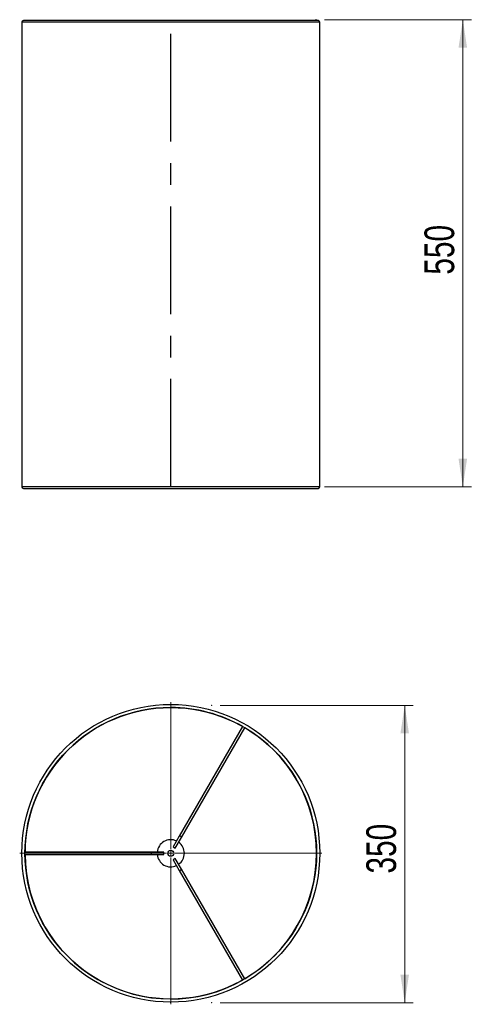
# Model space of a CAD drawing. Header units: millimetres. Extents: x 41 to 94, y 71 to 187.
import ezdxf

# ---------------------------------------------------------------- set-up
doc = ezdxf.new("R2010")
doc.units = ezdxf.units.MM
doc.header["$PDSIZE"] = -1
doc.linetypes.add('CENTERX2', pattern=[20.32, 12.7, -2.54, 2.54, -2.54])
doc.styles.add('SLDTEXTSTYLE0', font='TXT', dxfattribs={"width": 0.75})
doc.dimstyles.new('SLDDIMSTYLE0', dxfattribs={"dimtxt": 3.5, "dimasz": 3.302, "dimexe": 0, "dimexo": 0.0625, "dimgap": 0.875, "dimtad": 1, "dimlfac": 10, "dimrnd": 1e-09, "dimzin": 12, "dimdsep": 46, "dimtxsty": 'SLDTEXTSTYLE0', "dimsah": 1, "dimcen": 0.09, "dimadec": 0, "dimazin": 3, "dimtfac": 1, "dimtofl": 0, "dimtmove": 0, "dimatfit": 3, "dimfxl": 0, "dimfrac": 2, "dimtolj": 1, "dimtzin": 12, "dimarcsym": 0})

# ---------------------------------------------------------------- blocks, each defined once
blk = doc.blocks.new('_D')
at = {"color": 7, "linetype": 'Continuous', "lineweight": 18}
for p, q in [((76.41, 187.2), (93.71, 187.2)), ((92.71, 187.2), (92.71, 132.2)), ((76.41, 132.2), (93.71, 132.2))]:
    blk.add_line(p, q, dxfattribs=at)
for points in [[(92.71, 187.2), (92.2, 183.9), (93.21, 183.9)], [(92.71, 132.2), (93.21, 135.51), (92.2, 135.51)]]:
    blk.add_solid(points, dxfattribs=at)
at = {"color": 7, "linetype": 'Continuous', "lineweight": 18, "insert": (88.19, 157.18), "char_height": 3.5, "attachment_point": 1, "rotation": 90, "style": 'SLDTEXTSTYLE0'}
blk.add_mtext('550', dxfattribs=at)
blk = doc.blocks.new('_D_1')
at = {"color": 7, "linetype": 'Continuous', "lineweight": 18}
for p, q in [((64.14, 106.45), (86.87, 106.45)), ((85.87, 106.45), (85.87, 71.45)), ((64.14, 71.45), (86.87, 71.45))]:
    blk.add_line(p, q, dxfattribs=at)
for points in [[(85.87, 106.45), (85.36, 103.15), (86.37, 103.15)], [(85.87, 71.45), (86.37, 74.76), (85.36, 74.76)]]:
    blk.add_solid(points, dxfattribs=at)
at = {"color": 7, "linetype": 'Continuous', "lineweight": 18, "insert": (81.35, 86.66), "char_height": 3.5, "attachment_point": 1, "rotation": 90, "style": 'SLDTEXTSTYLE0'}
blk.add_mtext('350', dxfattribs=at)
blk = doc.blocks.new('SW_CENTERMARKSYMBOL_0')
at = {"color": 0, "linetype": 'Continuous', "lineweight": 18}
for p, q in [((0, 0.5), (0, 17.78)), ((-0.5, 0), (-17.78, 0)), ((0, 0), (-0.25, 0)), ((0, 0), (0, 0.25)), ((0, 0), (0, -0.25)), ((0, 0), (0.25, 0)), ((0.5, 0), (17.78, 0)), ((0, -0.5), (0, -17.78))]:
    blk.add_line(p, q, dxfattribs=at)

msp = doc.modelspace()

# ---------------------------------------------------------------- linework, layer by layer
at = {"color": 7, "linetype": 'Continuous', "lineweight": 25}
for p, q in [((40.7977, 186.9049), (40.7977, 132.2044)), ((75.6773, 187.0934), (40.9862, 187.0934)), ((75.8658, 132.2044), (75.8658, 186.9049)), ((40.9843, 132.0178), (75.6792, 132.0178)), ((66.7819, 103.9811), (59.3257, 91.0665)), ((59.5855, 90.9165), (67.0417, 103.8311)), ((59.3257, 91.0665), (58.6018, 89.8128)), ((58.8617, 89.6628), (59.5855, 90.9165)), ((58.6018, 89.8128), (58.8617, 89.6628)), ((56.0841, 89.195), (41.1716, 89.195)), ((41.1716, 88.895), (56.0841, 88.895)), ((57.5317, 89.195), (56.0841, 89.195)), ((56.0841, 88.895), (57.5317, 88.895)), ((57.5317, 88.895), (57.5317, 89.195)), ((58.8617, 88.4272), (58.6018, 88.2772)), ((58.6018, 88.2772), (59.3257, 87.0235)), ((59.5855, 87.1735), (58.8617, 88.4272)), ((59.3257, 87.0235), (66.7819, 74.1089)), ((67.0417, 74.2589), (59.5855, 87.1735))]:
    msp.add_line(p, q, dxfattribs=at)
at = {"color": 1, "linetype": 'Continuous', "lineweight": 25}
for p, q in [((75.8658, 186.9049), (40.7977, 186.9049)), ((75.8658, 132.2044), (40.7977, 132.2044))]:
    msp.add_line(p, q, dxfattribs=at)
at = {"color": 7, "linetype": 'CENTERX2'}
msp.add_line((58.3317, 132.2045), (58.3317, 187.0545), dxfattribs=at)
at = {"color": 7, "linetype": 'Continuous', "lineweight": 25}
for radius in [17.5341, 17.1608, 0.35]:
    msp.add_circle((58.3317, 89.045), radius, dxfattribs=at)
for centre, radius, start, end in [((40.9862, 186.9049), 0.1885, 90, 180), ((75.6773, 186.9049), 0.1885, 0, 90), ((40.9843, 132.2044), 0.1867, 180, 270), ((75.6792, 132.2044), 0.1867, 270, 0), ((58.3317, 89.045), 17.157, 90, 179.49907), ((58.3317, 89.045), 17.157, 60.50093, 90), ((58.3317, 89.045), 17.157, 300.50093, 59.49907), ((58.3317, 89.045), 1.6, 65.379379, 174.620621), ((58.3317, 89.045), 1.6, 0, 54.620621), ((58.3317, 89.045), 17.157, 180.50093, 299.49907), ((58.3317, 89.045), 1.6, 185.379379, 294.620621), ((58.3317, 89.045), 1.6, 305.379379, 0)]:
    msp.add_arc(centre, radius, start, end, dxfattribs=at)
for centre, major_axis, start_param, end_param in [((59.4556, 90.9915), (0.1299, -0.075), 1.57079633, 3.14159265), ((59.4556, 90.9915), (0.1299, -0.075), 0, 1.57079633), ((56.0841, 89.045), (0, 0.15), 0, 1.57079633), ((56.0841, 89.045), (0, 0.15), 1.57079633, 3.14159265), ((59.4556, 87.0985), (0.1299, 0.075), 3.14159265, 4.71238898), ((59.4556, 87.0985), (0.1299, 0.075), 4.71238898, 6.28318531)]:
    msp.add_ellipse(centre, major_axis=major_axis, ratio=0.41421356, start_param=start_param, end_param=end_param, dxfattribs=at)
at = {"color": 7, "linetype": 'Continuous', "lineweight": 0}
for p in [(75.4079, 187.2044), (75.4079, 132.2044), (58.3317, 106.5791), (63.1427, 106.4537), (58.3317, 71.4537), (63.1427, 71.4537)]:
    msp.add_point(p, dxfattribs=at)

# ---------------------------------------------------------------- block references
at = {"color": 7, "linetype": 'Continuous', "lineweight": 18}
msp.add_blockref('SW_CENTERMARKSYMBOL_0', (58.3317, 89.045), dxfattribs=at)

# ---------------------------------------------------------------- dimensions: what is measured, and where the dimension line sits
for base, p1, p2, picture, middle in [((92.7059, 132.2044), (75.4079, 187.2044), (75.4079, 132.2044), '_D', (92.7059, 161.0549)), ((85.8658, 71.4537), (63.1427, 106.4537), (63.1427, 71.4537), '_D_1', (85.8658, 90.5407))]:
    dim = msp.add_linear_dim(base=base, p1=p1, p2=p2, angle=90, dimstyle='SLDDIMSTYLE0', dxfattribs=at)
    dim.commit()
    dim.dimension.update_dxf_attribs({"geometry": picture, "text_midpoint": middle, "dimtype": 160})

doc.saveas('drawing.dxf')
